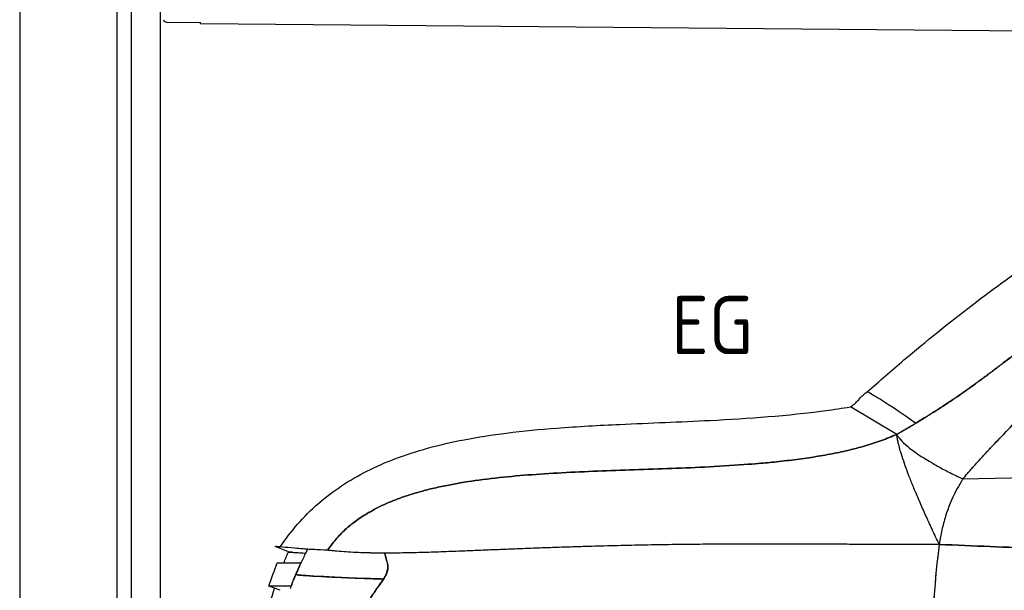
# Model space of a CAD drawing. Header units: millimetres. Extents: x -411 to 6777, y 0 to 7277.
# Tile 9 of 16: x 0 to 2028, y 3679 to 4853. Entities that reach past the tile are written whole.
import ezdxf

# ---------------------------------------------------------------- set-up
doc = ezdxf.new("R2010")
doc.units = ezdxf.units.MM
for name, color, linetype, lineweight in [('car', 10, 'Continuous', 25), ('Gebäude', 7, 'Continuous', 25), ('Plattform', 7, 'Continuous', 25), ('Ständer hinten', 7, 'Continuous', 25)]:
    doc.layers.add(name, color=color, linetype=linetype, lineweight=lineweight)
doc.styles.get("Standard").update_dxf_attribs({"font": 'ISOCP.SHX'})

# ---------------------------------------------------------------- blocks, each defined once
blk = doc.blocks.new('Plattform OG 6200 550')
at = {"layer": 'Plattform'}
for p, q in [((302.2, 4847.8), (303.5, 4847.8)), ((302.2, 4847.8), (372.7, 4847.2)), ((372.6, 4844.2), (372.7, 4847.2)), ((5437.5, 4800), (372.6, 4844.2))]:
    blk.add_line(p, q, dxfattribs=at)
blk.add_arc((302.2, 4853.8), 6, 189.0941, 269.5, dxfattribs=at)
blk = doc.blocks.new('Ständer hinten')
at = {"layer": 'Ständer hinten'}
for p, q in [((229.9, 5612), (229.9, 2598.6)), ((289.9, 2600), (289.9, 5612))]:
    blk.add_line(p, q, dxfattribs=at)
blk = doc.blocks.new('Gebäude_390_GT240')
at = {"layer": 'Gebäude'}
for p, q in [((0, 6700.6), (0, 0)), ((200, 6500), (200, 200))]:
    blk.add_line(p, q, dxfattribs=at)
blk = doc.blocks.new('Car_210')
at = {"layer": 'car'}
for p, q in [((1775.5, 4013.5), (1679.7, 4069.4)), ((1775.5, 4013.5), (1679.7, 4069.4)), ((3046.1, 3953.8), (1912.5, 3922.6)), ((2077.1, 3927.2), (1912.5, 3922.6)), ((564, 3767.6), (563.4, 3767.7)), ((563.8, 3767.7), (563.8, 3767.7)), ((563.8, 3767.7), (563.8, 3767.7)), ((601.2, 3766.3), (564.3, 3767.6)), ((602.7, 3766.2), (601.8, 3766.3)), ((604.2, 3766.2), (603.4, 3766.2)), ((550.1, 3740.1), (550.6, 3739.9)), ((540.1, 3715.7), (540.1, 3715.7)), ((508.2, 3682.9), (484.6, 3691)), ((529.9, 3691.4), (530.3, 3691.2))]:
    blk.add_line(p, q, dxfattribs=at)
for points, degree, knots in [([(1714.2, 4100.8), (1739, 4123.1), (1764, 4145.1), (1835, 4205.9), (1881.5, 4244), (1974.7, 4316.4), (2021.3, 4350.8), (2114.1, 4415.7), (2160.2, 4446.2), (2252, 4503.5), (2297.7, 4530.3), (2388.7, 4580.4), (2434, 4603.7), (2490.9, 4631), (2501.9, 4636.1), (2512.9, 4641.2)], 3, [0, 0, 0, 0, 10.000745, 10.000745, 28.029087, 28.029087, 45.39996, 45.39996, 61.987001, 61.987001, 77.873249, 77.873249, 93.144914, 93.144914, 96.792036, 96.792036, 96.792036, 96.792036]), ([(1912.5, 3922.6), (1981.6, 4009), (2232.2, 4252.8), (2353.4, 4383.5), (2615.3, 4541.3), (2940.9, 4625), (3117.7, 4647.4), (3544.4, 4641.7), (3847.5, 4533.1), (4165.6, 4404.7), (4378.3, 4134), (4432.8, 4047.3)], 4, [0, 0, 0, 0, 0, 0.218342, 0.304256, 0.388323, 0.481285, 0.576717, 0.671011, 0.769657, 1, 1, 1, 1, 1]), ([(1775.5, 4013.5), (1923.1, 4099.6), (1985.5, 4160.1), (2219.2, 4335.5), (2403.6, 4480.3), (2530, 4555.1), (2615.4, 4594.1), (2669.2, 4612.2), (2680.1, 4615.6)], 4, [0, 0, 0, 0, 0, 0.1645444, 0.2276337, 0.2904721, 0.3537602, 0.3692482, 0.3692482, 0.3692482, 0.3692482, 0.3692482]), ([(2566.3, 4570), (2544.9, 4559.6), (2485.7, 4528.4), (2388.7, 4468.6), (2225.3, 4340.2), (2004, 4174), (1933.6, 4109.4), (1814.2, 4036.6)], 4, [-0.3252889, -0.3252889, -0.3252889, -0.3252889, -0.3252889, -0.2904721, -0.2276337, -0.1645444, -0.0115677, -0.0115677, -0.0115677, -0.0115677, -0.0115677]), ([(1679.7, 4069.4), (1685.9, 4073.2), (1691.4, 4078.2), (1701, 4089.2), (1705.9, 4095), (1712.7, 4099.8), (1713.4, 4100.3), (1714.2, 4100.8)], 3, [0, 0, 0, 0, 2.168459, 2.168459, 4.394431, 4.394431, 4.667317, 4.667317, 4.667317, 4.667317]), ([(1814.2, 4036.6), (1790.1, 4053.9), (1768.5, 4068), (1735.8, 4088.5), (1724.2, 4095.1), (1716.7, 4099.4), (1715.5, 4100.1), (1714.4, 4100.7), (1714.2, 4100.8), (1714.2, 4100.8), (1714.2, 4100.8), (1714.2, 4100.8)], 3, [0, 0, 0, 0, 29.138736, 29.138736, 56.652867, 56.652867, 64.759262, 64.759262, 69.364427, 69.364427, 69.811859, 69.811859, 69.811859, 69.811859]), ([(1814.2, 4036.6), (1790.1, 4053.9), (1768.5, 4068), (1735.8, 4088.5), (1724.2, 4095.1), (1716.7, 4099.4), (1715.5, 4100.1), (1714.4, 4100.7), (1714.2, 4100.8), (1714.2, 4100.8), (1714.2, 4100.8), (1714.2, 4100.8)], 3, [0, 0, 0, 0, 29.138736, 29.138736, 56.652867, 56.652867, 64.759262, 64.759262, 69.364427, 69.364427, 69.811859, 69.811859, 69.811859, 69.811859]), ([(507.5, 3772), (518.3, 3788.4), (530.1, 3804.2), (556, 3834.3), (570.2, 3848.6), (600.2, 3875.1), (616, 3887.3), (649.2, 3909.8), (666.8, 3920.1), (703.8, 3939.2), (723.4, 3947.9), (764.9, 3964), (786.9, 3971.2), (834, 3984.6), (859.2, 3990.6), (913.3, 4001.4), (942.5, 4006.1), (1006.2, 4014.7), (1040.8, 4018.2), (1118.7, 4024.7), (1161.9, 4027.4), (1267.1, 4033), (1329, 4035.7), (1470.4, 4044), (1550, 4050.2), (1645.9, 4063.8), (1662.8, 4066.5), (1679.7, 4069.4)], 3, [0.270374, 0.270374, 0.270374, 0.270374, 6.155284, 6.155284, 12.192442, 12.192442, 18.148157, 18.148157, 24.229064, 24.229064, 30.638781, 30.638781, 37.58993, 37.58993, 45.327132, 45.327132, 54.16917, 54.16917, 64.606569, 64.606569, 77.605324, 77.605324, 96.200424, 96.200424, 120.109088, 120.109088, 125.250386, 125.250386, 125.250386, 125.250386]), ([(1775.5, 4013.5), (1775.8, 4013), (1776, 4012.6), (1776.4, 4012.1), (1777.6, 4010.2), (1779, 4008.3), (1780.5, 4006.4), (1787.6, 3997.7), (1798.2, 3988.3), (1812.2, 3978.3), (1824, 3969.9), (1838.3, 3961.1), (1855, 3951.8), (1863.3, 3947.2), (1872.3, 3942.4), (1881.9, 3937.6), (1886.7, 3935.1), (1891.6, 3932.7), (1896.7, 3930.2), (1899.8, 3928.7), (1902.9, 3927.2), (1906, 3925.7), (1907.9, 3924.8), (1909.9, 3923.9), (1911.8, 3922.9), (1912.1, 3922.8), (1912.3, 3922.7), (1912.5, 3922.6)], 3, [0, 0, 0, 0, 0.019238, 0.019238, 0.019238, 0.093637, 0.093637, 0.093637, 0.432419, 0.432419, 0.432419, 0.71621, 0.71621, 0.71621, 0.858105, 0.858105, 0.858105, 0.929052, 0.929052, 0.929052, 0.971227, 0.971227, 0.971227, 0.997103, 0.997103, 0.997103, 1, 1, 1, 1]), ([(1775.5, 4013.5), (1775.8, 4013), (1776, 4012.6), (1776.4, 4012.1), (1777.6, 4010.2), (1779, 4008.3), (1780.5, 4006.4), (1787.6, 3997.7), (1798.2, 3988.3), (1812.2, 3978.3), (1824, 3969.9), (1838.3, 3961.1), (1855, 3951.8), (1863.3, 3947.2), (1872.3, 3942.4), (1881.9, 3937.6), (1886.7, 3935.1), (1891.6, 3932.7), (1896.7, 3930.2), (1899.8, 3928.7), (1902.9, 3927.2), (1906, 3925.7), (1907.9, 3924.8), (1909.9, 3923.9), (1911.8, 3922.9), (1912.1, 3922.8), (1912.3, 3922.7), (1912.5, 3922.6)], 3, [0, 0, 0, 0, 0.019238, 0.019238, 0.019238, 0.093637, 0.093637, 0.093637, 0.432419, 0.432419, 0.432419, 0.71621, 0.71621, 0.71621, 0.858105, 0.858105, 0.858105, 0.929052, 0.929052, 0.929052, 0.971227, 0.971227, 0.971227, 0.997103, 0.997103, 0.997103, 1, 1, 1, 1]), ([(1912.5, 3922.6), (1911.3, 3920.7), (1910.1, 3918.8), (1908.9, 3916.9), (1905.2, 3910.7), (1901.7, 3904.4), (1898.4, 3898), (1890, 3881.6), (1883, 3864.2), (1877.4, 3845.8), (1874.6, 3836.6), (1872.2, 3827.1), (1870.1, 3817.5), (1869.1, 3812.6), (1868.1, 3807.7), (1867.2, 3802.8), (1866.7, 3799.6), (1866.1, 3796.4), (1865.7, 3793.2), (1865.4, 3791.3), (1865.1, 3789.5), (1864.9, 3787.7)], 3, [-1, -1, -1, -1, -0.950775, -0.950775, -0.950775, -0.794395, -0.794395, -0.794395, -0.397197, -0.397197, -0.397197, -0.198599, -0.198599, -0.198599, -0.099299, -0.099299, -0.099299, -0.035932, -0.035932, -0.035932, 0, 0, 0, 0]), ([(1912.5, 3922.6), (1911.3, 3920.7), (1910.1, 3918.8), (1908.9, 3916.9), (1905.2, 3910.7), (1901.7, 3904.4), (1898.4, 3898), (1890, 3881.6), (1883, 3864.2), (1877.4, 3845.8), (1874.6, 3836.6), (1872.2, 3827.1), (1870.1, 3817.5), (1869.1, 3812.6), (1868.1, 3807.7), (1867.2, 3802.8), (1866.7, 3799.6), (1866.1, 3796.4), (1865.7, 3793.2), (1865.4, 3791.3), (1865.1, 3789.5), (1864.9, 3787.7)], 3, [-1, -1, -1, -1, -0.950775, -0.950775, -0.950775, -0.794395, -0.794395, -0.794395, -0.397197, -0.397197, -0.397197, -0.198599, -0.198599, -0.198599, -0.099299, -0.099299, -0.099299, -0.035932, -0.035932, -0.035932, 0, 0, 0, 0]), ([(563.8, 3767.7), (562.9, 3767.7), (562, 3767.8), (561.2, 3767.9), (558.8, 3768), (556.6, 3768.2), (554.4, 3768.4), (548.3, 3768.9), (542.7, 3769.3), (537.6, 3769.7), (516.5, 3771.3), (503.7, 3772.3), (499.2, 3772.7), (495.1, 3773), (497.8, 3772.8), (507.5, 3772)], 3, [0.1179216, 0.1179216, 0.1179216, 0.1179216, 0.1268146, 0.1268146, 0.1268146, 0.1502758, 0.1502758, 0.1502758, 0.215896, 0.215896, 0.215896, 0.4856827, 0.4856827, 0.4856827, 0.7313924, 0.7313924, 0.7313924, 0.7313924]), ([(532.1, 3761.3), (526.1, 3761.6), (523.6, 3761.8), (524.6, 3761.7), (525.6, 3761.7), (530.8, 3761.3), (540.3, 3760.8), (545, 3760.5), (550.8, 3760.2), (557.6, 3759.9), (558.4, 3759.9), (559.1, 3759.8), (559.9, 3759.8)], 3, [0.3583652, 0.3583652, 0.3583652, 0.3583652, 0.5224753, 0.5224753, 0.5224753, 0.7022769, 0.7022769, 0.7022769, 0.7921777, 0.7921777, 0.7921777, 0.8022139, 0.8022139, 0.8022139, 0.8022139]), ([(524.3, 3761.7), (524.4, 3761.7), (525.7, 3761.7), (528.3, 3761.5), (533.6, 3761.2), (544.1, 3760.5), (559.9, 3759.8)], 3, [0.5, 0.5, 0.5, 0.5, 0.6013388, 0.6013388, 0.6013388, 0.8022165, 0.8022165, 0.8022165, 0.8022165]), ([(563.8, 3767.7), (562.5, 3765), (561.1, 3762.2), (559.8, 3759.5), (556.3, 3752.3), (552.9, 3745), (549.6, 3737.7), (548, 3734.1), (546.3, 3730.4), (544.7, 3726.7), (543.7, 3724.2), (542.6, 3721.7), (541.5, 3719.2), (541, 3718), (540.6, 3716.9), (540.1, 3715.7)], 3, [0.000002, 0.000002, 0.000002, 0.000002, 0.90798, 0.90798, 0.90798, 3.322405, 3.322405, 3.322405, 4.529618, 4.529618, 4.529618, 5.35443, 5.35443, 5.35443, 5.736831, 5.736831, 5.736831, 5.736831]), ([(561.7, 3763.4), (561.2, 3762.5), (560.8, 3761.6), (560.4, 3760.7), (560.3, 3760.5), (560.2, 3760.4), (560.2, 3760.3)], 3, [0.4808617, 0.4808617, 0.4808617, 0.4808617, 0.7800594, 0.7800594, 0.7800594, 0.8208745, 0.8208745, 0.8208745, 0.8208745]), ([(590.6, 3766.7), (585.3, 3766.9), (580.2, 3767.1), (575.3, 3767.2), (571.6, 3767.4), (568, 3767.5), (564.5, 3767.6), (564.3, 3767.6), (564.2, 3767.6), (564, 3767.6)], 3, [0.03781126, 0.03781126, 0.03781126, 0.03781126, 0.0815916, 0.0815916, 0.0815916, 0.11562532, 0.11562532, 0.11562532, 0.11735855, 0.11735855, 0.11735855, 0.11735855]), ([(605, 3766.2), (604.6, 3766.3), (604.4, 3766.2), (604.1, 3766.2), (603.8, 3766.2), (603.4, 3766.2), (603, 3766.2), (602.3, 3766.3), (601.6, 3766.3), (601, 3766.3), (598.8, 3766.4), (596.7, 3766.5), (594.7, 3766.5)], 3, [0, 0, 0, 0, 0.00218632, 0.00218632, 0.00218632, 0.00507382, 0.00507382, 0.00507382, 0.01029939, 0.01029939, 0.01029939, 0.0267702, 0.0267702, 0.0267702, 0.0267702]), ([(722.7, 3761), (720, 3760.9), (717.3, 3760.9), (714.6, 3760.9), (704.1, 3760.9), (693.9, 3761), (684, 3761.2), (670, 3761.5), (656.4, 3762), (643.3, 3762.8), (636.7, 3763.2), (630.2, 3763.7), (623.9, 3764.2), (620.7, 3764.5), (617.5, 3764.8), (614.4, 3765.1), (612.9, 3765.3), (611.5, 3765.4), (610.1, 3765.6), (609.3, 3765.7), (608.6, 3765.7), (607.8, 3765.8), (607.2, 3765.9), (606.6, 3766), (606, 3766.1), (605.6, 3766.2), (605.3, 3766.2), (605, 3766.2)], 3, [0.862795, 0.862795, 0.862795, 0.862795, 0.8714971, 0.8714971, 0.8714971, 0.9052532, 0.9052532, 0.9052532, 0.9526266, 0.9526266, 0.9526266, 0.9763133, 0.9763133, 0.9763133, 0.9881567, 0.9881567, 0.9881567, 0.9935293, 0.9935293, 0.9935293, 0.9964234, 0.9964234, 0.9964234, 0.9987317, 0.9987317, 0.9987317, 1, 1, 1, 1]), ([(727.5, 3744.4), (726.5, 3747.6), (725.5, 3750.8), (724.6, 3754), (724, 3756.1), (723.4, 3758.3), (722.9, 3760.4), (722.8, 3760.6), (722.8, 3760.8), (722.7, 3761)], 3, [0.052253, 0.052253, 0.052253, 0.052253, 1.131177, 1.131177, 1.131177, 1.85004, 1.85004, 1.85004, 1.912988, 1.912988, 1.912988, 1.912988]), ([(501.6, 3739.4), (501.6, 3739.4), (501.6, 3739.4), (501.6, 3739.4), (501.8, 3739.4), (505.2, 3739.4), (511.9, 3739.5), (515.9, 3739.6), (521.1, 3739.7), (527.5, 3739.7), (530.6, 3739.8), (534.1, 3739.8), (537.9, 3739.8), (539.8, 3739.9), (541.7, 3739.9), (543.8, 3739.9), (545.1, 3740), (546.4, 3740), (547.8, 3740), (548.6, 3740.1), (549.4, 3740.1), (550.1, 3740.1)], 3, [48.487688, 48.487688, 48.487688, 48.487688, 49.070691, 49.070691, 49.070691, 70.913547, 70.913547, 70.913547, 83.918584, 83.918584, 83.918584, 90.421103, 90.421103, 90.421103, 93.672363, 93.672363, 93.672363, 95.74962, 95.74962, 95.74962, 96.923622, 96.923622, 96.923622, 96.923622]), ([(550.1, 3740.1), (549.1, 3737.8), (548.1, 3735.5), (547, 3733.1), (545.6, 3729.9), (544.2, 3726.7), (542.8, 3723.5), (540.4, 3718), (538.1, 3712.3), (535.8, 3706.7), (534.6, 3703.7), (533.4, 3700.6), (532.2, 3697.5), (531.4, 3695.5), (530.6, 3693.4), (529.9, 3691.4)], 3, [0.054936, 0.054936, 0.054936, 0.054936, 0.817624, 0.817624, 0.817624, 1.846346, 1.846346, 1.846346, 3.644153, 3.644153, 3.644153, 4.611403, 4.611403, 4.611403, 5.269288, 5.269288, 5.269288, 5.269288]), ([(727.5, 3744.4), (728.7, 3741), (729.3, 3737.4), (729.5, 3729.9), (729, 3726.2), (726.4, 3717.1), (723.8, 3712.2), (720.7, 3707.6)], 3, [-4.065751, -4.065751, -4.065751, -4.065751, -2.910034, -2.910034, -1.741863, -1.741863, -0.07364, -0.07364, -0.07364, -0.07364]), ([(720.7, 3707.6), (721.5, 3708.7), (722.2, 3709.9), (722.9, 3711.1), (723.7, 3712.4), (724.4, 3713.8), (725.1, 3715.2), (727, 3719.1), (728.4, 3723.3), (729, 3727.5), (729.6, 3731.2), (729.5, 3734.8), (729, 3738.3), (728.7, 3740.4), (728.2, 3742.5), (727.5, 3744.4)], 3, [0.07364, 0.07364, 0.07364, 0.07364, 0.484476, 0.484476, 0.484476, 0.95791, 0.95791, 0.95791, 2.272213, 2.272213, 2.272213, 3.39512, 3.39512, 3.39512, 4.065751, 4.065751, 4.065751, 4.065751]), ([(539.5, 3714.4), (539, 3713), (538.3, 3711.4), (537.6, 3709.7), (537.1, 3708.5), (536.6, 3707.3), (536.1, 3706.1)], 3, [-0.98308754, -0.98308754, -0.98308754, -0.98308754, -0.92739123, -0.92739123, -0.92739123, -0.88987045, -0.88987045, -0.88987045, -0.88987045]), ([(540.1, 3715.7), (540.1, 3715.7), (540.1, 3715.7), (540.2, 3715.6), (540.3, 3715.6), (540.5, 3715.5), (540.7, 3715.4), (541.7, 3715.2), (543.5, 3714.9), (546.1, 3714.6), (555.2, 3713.6), (574.3, 3712.5), (603.4, 3711.4), (617.9, 3710.8), (635, 3710.2), (654.5, 3709.6), (664.3, 3709.2), (674.7, 3708.9), (685.7, 3708.6), (691.2, 3708.4), (696.9, 3708.3), (702.7, 3708.1), (705.6, 3708), (708.6, 3707.9), (711.6, 3707.9), (713.3, 3707.8), (715.1, 3707.8), (716.9, 3707.7), (718.1, 3707.7), (719.4, 3707.6), (720.7, 3707.6)], 3, [-1, -1, -1, -1, -0.988741, -0.988741, -0.988741, -0.958499, -0.958499, -0.958499, -0.835655, -0.835655, -0.835655, -0.417827, -0.417827, -0.417827, -0.208914, -0.208914, -0.208914, -0.104457, -0.104457, -0.104457, -0.052228, -0.052228, -0.052228, -0.026114, -0.026114, -0.026114, -0.010808, -0.010808, -0.010808, 0, 0, 0, 0]), ([(720.7, 3707.6), (719, 3707.6), (717.2, 3707.7), (715.5, 3707.7), (712.9, 3707.8), (710.2, 3707.9), (707.6, 3708), (698.3, 3708.2), (689.3, 3708.5), (680.7, 3708.7), (635.1, 3710.1), (600.6, 3711.4), (577.1, 3712.5), (565.4, 3713.1), (556.5, 3713.7), (550.3, 3714.2), (547.2, 3714.5), (544.8, 3714.7), (543.1, 3715), (542.2, 3715.1), (541.6, 3715.2), (541.1, 3715.3), (540.8, 3715.4), (540.6, 3715.5), (540.4, 3715.5), (540.3, 3715.6), (540.2, 3715.6), (540.1, 3715.6), (540.1, 3715.7), (540.1, 3715.7), (540.1, 3715.7)], 3, [0, 0, 0, 0, 0.014709, 0.014709, 0.014709, 0.037643, 0.037643, 0.037643, 0.120309, 0.120309, 0.120309, 0.560155, 0.560155, 0.560155, 0.780077, 0.780077, 0.780077, 0.890039, 0.890039, 0.890039, 0.945019, 0.945019, 0.945019, 0.97251, 0.97251, 0.97251, 0.991859, 0.991859, 0.991859, 1, 1, 1, 1]), ([(529.9, 3691.4), (529.2, 3691.4), (528.4, 3691.4), (527.7, 3691.4), (525.9, 3691.5), (524.2, 3691.5), (522.5, 3691.5), (517.8, 3691.5), (513.6, 3691.4), (509.8, 3691.4), (499.8, 3691.3), (492.9, 3691.2), (488.8, 3691.1), (486.5, 3691.1), (485.2, 3691.1), (484.7, 3691), (484.6, 3691), (484.6, 3691), (484.6, 3691)], 3, [0.050959, 0.050959, 0.050959, 0.050959, 1.195939, 1.195939, 1.195939, 4.060389, 4.060389, 4.060389, 12.010465, 12.010465, 12.010465, 32.998618, 32.998618, 32.998618, 45.038485, 45.038485, 45.038485, 48.00849, 48.00849, 48.00849, 48.00849]), ([(532.6, 3697.2), (532.3, 3696.5), (532.1, 3695.8), (531.8, 3695.1), (530.6, 3692.2), (529.5, 3689.2), (528.3, 3686.1)], 3, [-0.80659081, -0.80659081, -0.80659081, -0.80659081, -0.78761847, -0.78761847, -0.78761847, -0.70924041, -0.70924041, -0.70924041, -0.70924041]), ([(537.5, 3709.5), (536.9, 3708), (536.3, 3706.5), (535.7, 3705.1), (535.4, 3704.4), (535.2, 3703.7), (534.9, 3703.1)], 3, [6.4136414, 6.4136414, 6.4136414, 6.4136414, 6.8961013, 6.8961013, 6.8961013, 7.1142443, 7.1142443, 7.1142443, 7.1142443]), ([(667, 3624.4), (674.5, 3637.2), (682.3, 3649.7), (690.2, 3662.1), (695.2, 3669.8), (700.1, 3677.4), (705.2, 3684.9), (708.1, 3689.2), (711, 3693.5), (713.9, 3697.7), (715.6, 3700.2), (717.3, 3702.7), (719, 3705.2), (719.5, 3706), (720.1, 3706.8), (720.7, 3707.6)], 3, [0.058026, 0.058026, 0.058026, 0.058026, 4.517153, 4.517153, 4.517153, 7.270372, 7.270372, 7.270372, 8.823454, 8.823454, 8.823454, 9.729867, 9.729867, 9.729867, 10.023592, 10.023592, 10.023592, 10.023592]), ([(477.9, 3617.8), (482.6, 3638.9), (488.1, 3659.9), (495.1, 3682.7), (495.7, 3684.8), (496.4, 3687)], 3, [20.638126, 20.638126, 20.638126, 20.638126, 27.135521, 27.135521, 27.801605, 27.801605, 27.801605, 27.801605])]:
    blk.add_open_spline(points, degree=degree, knots=knots, dxfattribs=at)
for points, degree in [([(2051, 4073), (2009.6, 4030.7), (1969.8, 3988.9), (1935.2, 3951), (1912.5, 3922.6)], 4), ([(1775.5, 4013.5), (1785.8, 4019.6), (1795.7, 4025.4), (1805.1, 4031.1), (1814.2, 4036.6)], 4), ([(1775.5, 4013.5), (1510.1, 3891.3), (984, 3968.7), (709.7, 3923.8), (605, 3766.2)], 4), ([(605, 3766.2), (709.7, 3923.8), (984, 3968.7), (1510.1, 3891.3), (1775.5, 4013.5)], 4), ([(1864.9, 3787.7), (1782.9, 3955.9), (1775.5, 4013.5)], 2), ([(524.4, 3761.8), (515.3, 3765.4), (506.3, 3769.1), (497.3, 3772.8)], 3), ([(1864.9, 3787.7), (1610.8, 3783.4), (1207, 3795.1), (925.3, 3762.3), (722.7, 3761)], 4), ([(1864.9, 3787.7), (1610.8, 3783.4), (1207, 3795.1), (925.3, 3762.3), (722.7, 3761)], 4), ([(1864.9, 3787.7), (1839.8, 3589), (1844.5, 3243.7), (1898.3, 3033.4)], 3), ([(1864.9, 3787.7), (1848.1, 3655.2), (1844.7, 3457.5), (1860.2, 3278.1)], 3), ([(1864.9, 3787.7), (2566.2, 3764.9), (3018.8, 3737.9)], 2), ([(3018.8, 3737.9), (2566.2, 3764.9), (1864.9, 3787.7)], 2), ([(515.1, 3739.6), (518.1, 3747), (521.2, 3754.4), (524.4, 3761.8)], 3), ([(563.8, 3767.7), (563.8, 3767.6), (563.8, 3767.6), (563.8, 3767.6)], 3), ([(564, 3767.6), (563.9, 3767.6), (563.9, 3767.7), (563.8, 3767.7)], 3), ([(608.7, 3765.7), (608.2, 3765.8), (607.8, 3765.8), (607.4, 3765.9), (606.9, 3765.9)], 4), ([(612.2, 3765.4), (611.9, 3765.4), (611.6, 3765.4), (611.4, 3765.4), (611.1, 3765.5)], 4), ([(721.1, 3760.9), (709.6, 3760.9), (698.3, 3760.9), (687.3, 3761.1), (676.5, 3761.4)], 4), ([(722.7, 3761), (724.1, 3755.4), (725.7, 3749.9), (727.5, 3744.4)], 3), ([(484.6, 3691), (490.1, 3707.2), (495.8, 3723.3), (501.6, 3739.4)], 3), ([(540, 3715.6), (539.6, 3714.6), (539.2, 3713.7), (538.9, 3712.8)], 3), ([(541.1, 3718.3), (540.8, 3717.5), (540.4, 3716.6), (540.1, 3715.8)], 3), ([(532.6, 3697.1), (531.8, 3695.1), (531, 3693), (530.2, 3691)], 3), ([(720.7, 3707.6), (701.7, 3680.3), (683.9, 3652.9), (667, 3624.4)], 3)]:
    blk.add_open_spline(points, degree=degree, dxfattribs=at)

msp = doc.modelspace()

# ---------------------------------------------------------------- block references
at = {"layer": 'car', "rotation": 359.555457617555}
msp.add_blockref('Car_210', (0, 0), dxfattribs=at)
at = {"layer": 'Gebäude'}
msp.add_blockref('Gebäude_390_GT240', (0, 0), dxfattribs=at)
at = {"layer": 'Plattform'}
msp.add_blockref('Plattform OG 6200 550', (0, 0), dxfattribs=at)
at = {"layer": 'Ständer hinten'}
msp.add_blockref('Ständer hinten', (0, 0), dxfattribs=at)

# ---------------------------------------------------------------- texts
msp.add_text('EG', height=120).set_placement((1342.11, 4164.41))

doc.saveas('drawing.dxf')
